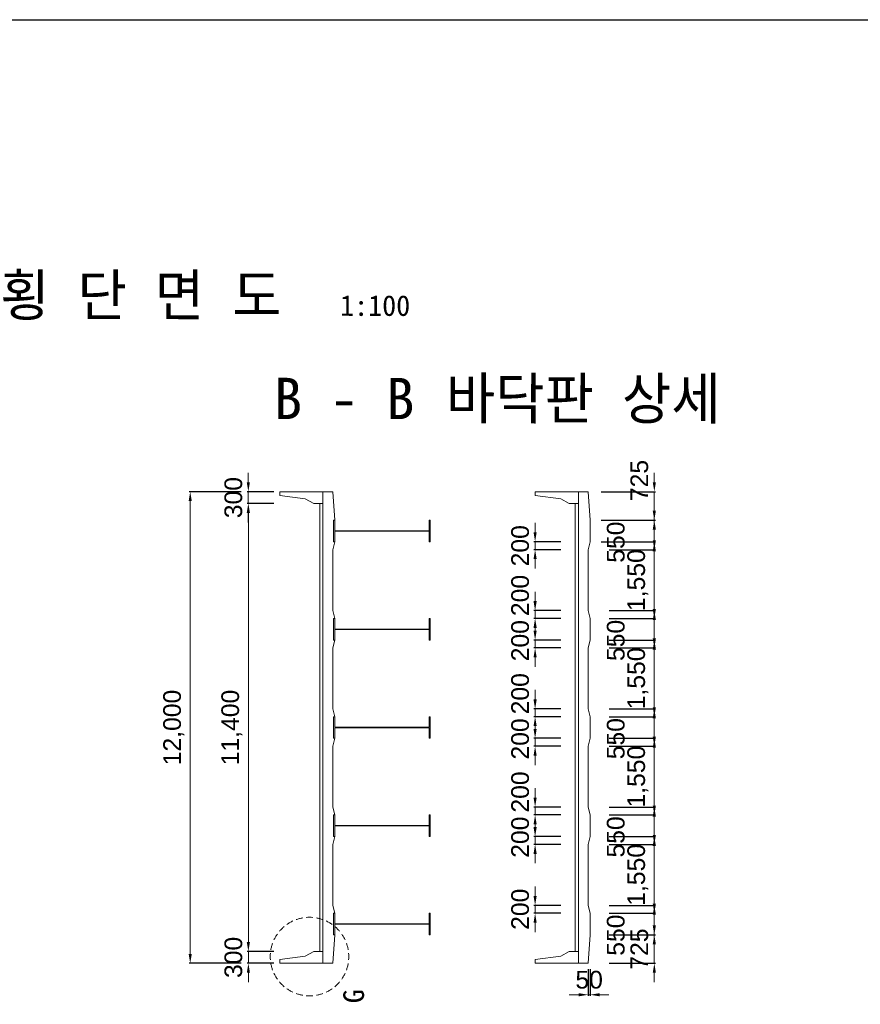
# Model space of a CAD drawing. Header units: metres. Extents: x 674733 to 752233, y -201459 to -147459.
# Tile 5 of 9: x 689915 to 711313, y -172513 to -147459. Entities that reach past the tile are written whole.
import ezdxf
from ezdxf.enums import TextEntityAlignment as Align

# ---------------------------------------------------------------- set-up
doc = ezdxf.new("R2010")
doc.units = ezdxf.units.M
doc.header["$MEASUREMENT"] = 0
doc.layers.get('Defpoints').update_dxf_attribs({"lineweight": 0})
for name, color, linetype, lineweight in [('A-DIM01', 1, 'Continuous', 0), ('Adojoint Line', 1, 'Continuous', 0), ('Concrete', 4, 'Continuous', 0), ('Dimension Line', 2, 'Continuous', 0), ('Steel Girder', 6, 'Continuous', 0), ('Text', 3, 'Continuous', 0)]:
    doc.layers.add(name, color=color, linetype=linetype, lineweight=lineweight)
doc.styles.get("Standard").update_dxf_attribs({"font": 'txt', "height": 5})
doc.styles.add('style2', font='arial.ttf')
doc.styles.add('돋움', font='txt')
doc.dimstyles.new('DIM01', dxfattribs={"dimtxt": 3.5, "dimasz": 0.8, "dimexe": 2, "dimexo": 10, "dimgap": 1.25, "dimtad": 1, "dimdec": 0, "dimzin": 0, "dimtxsty": '돋움', "dimcen": 0.09, "dimclrd": 1, "dimclre": 1, "dimclrt": 256, "dimadec": 0, "dimazin": 0, "dimtfac": 0.072, "dimtdec": 0, "dimtix": 1, "dimtmove": 2, "dimatfit": 3, "dimfxl": 1, "dimtolj": 1, "dimtzin": 0, "dimlwd": -1, "dimarcsym": 0})

# ---------------------------------------------------------------- blocks, each defined once
blk = doc.blocks.new('*U125')
at = {"layer": 'Dimension Line'}
for start, end in [(130, 135), (120, 125), (115, 120), (105, 110), (100, 105), (90, 95), (85, 90), (75, 80), (70, 75), (60, 65), (55, 60), (45, 50), (145, 150), (135, 140), (40, 45), (30, 35), (165, 170), (160, 165), (150, 155), (25, 30), (15, 20), (10, 15), (175, 180), (0, 5), (0, 5), (180, 185), (190, 195), (345, 350), (355, 0), (195, 200), (205, 210), (210, 215), (325, 330), (330, 335), (340, 345), (220, 225), (225, 230), (310, 315), (315, 320), (235, 240), (240, 245), (250, 255), (255, 260), (265, 270), (270, 275), (280, 285), (285, 290), (295, 300), (300, 305)]:
    blk.add_arc((-0.000011, -0.000025, 0.000035), 500, start, end, dxfattribs=at)
blk = doc.blocks.new('*D244')
at = {"layer": 'A-DIM01', "color": 1}
for p, q in [((695735.451789, -159229.944444), (695735.451789, -158989.944444)), ((695735.451789, -159769.944444), (695735.451789, -159469.944444)), ((695735.451789, -160009.944444), (695735.451789, -160249.944444))]:
    blk.add_line(p, q, dxfattribs=at)
at = {"layer": 'A-DIM01', "color": 1, "lineweight": -2}
for p, q in [((696386.079926, -159469.944444), (695705.451789, -159469.944444)), ((696386.579926, -159769.944444), (695705.451789, -159769.944444))]:
    blk.add_line(p, q, dxfattribs=at)
at = {"layer": 'A-DIM01', "color": 1}
for points in [[(695695.451789, -159229.944444), (695775.451789, -159229.944444), (695735.451789, -159469.944444)], [(695695.451789, -160009.944444), (695775.451789, -160009.944444), (695735.451789, -159769.944444)]]:
    blk.add_solid(points, dxfattribs=at)
at = {"layer": 'Defpoints', "color": 0}
for p in [(695735.451789, -159469.944444), (696536.079926, -159469.944444), (696536.579926, -159769.944444)]:
    blk.add_point(p, dxfattribs=at)
at = {"layer": 'A-DIM01', "color": 7, "insert": (695355.540466, -159619.944444), "char_height": 450, "attachment_point": 5, "rotation": 90, "style": 'style2'}
blk.add_mtext('\\A1;300', dxfattribs=at)
blk = doc.blocks.new('*D246')
at = {"layer": 'A-DIM01', "color": 1, "lineweight": -2}
for p, q in [((696386.579926, -159769.944444), (695705.951789, -159769.944444)), ((696387.079926, -171169.944444), (695705.951789, -171169.944444))]:
    blk.add_line(p, q, dxfattribs=at)
at = {"layer": 'A-DIM01', "color": 1}
blk.add_line((695735.951789, -170929.944444), (695735.951789, -160009.944444), dxfattribs=at)
for points in [[(695695.951789, -160009.944444), (695775.951789, -160009.944444), (695735.951789, -159769.944444)], [(695695.951789, -170929.944444), (695775.951789, -170929.944444), (695735.951789, -171169.944444)]]:
    blk.add_solid(points, dxfattribs=at)
at = {"layer": 'Defpoints', "color": 0}
for p in [(695735.951789, -159769.944444), (696536.579926, -159769.944444), (696537.079926, -171169.944444)]:
    blk.add_point(p, dxfattribs=at)
at = {"layer": 'A-DIM01', "color": 7, "insert": (695315.522048, -165469.944444), "char_height": 450, "attachment_point": 5, "rotation": 90, "style": 'style2'}
blk.add_mtext('\\A1;11,400', dxfattribs=at)
blk = doc.blocks.new('*D248')
at = {"layer": 'A-DIM01', "color": 1}
for p, q in [((695736.451789, -170929.944444), (695736.451789, -170689.944444)), ((695736.451789, -171469.944444), (695736.451789, -171169.944444)), ((695736.451789, -171709.944444), (695736.451789, -171949.944444))]:
    blk.add_line(p, q, dxfattribs=at)
at = {"layer": 'A-DIM01', "color": 1, "lineweight": -2}
for p, q in [((696387.079926, -171169.944444), (695706.451789, -171169.944444)), ((696387.579926, -171469.944444), (695706.451789, -171469.944444))]:
    blk.add_line(p, q, dxfattribs=at)
at = {"layer": 'A-DIM01', "color": 1}
for points in [[(695696.451789, -170929.944444), (695776.451789, -170929.944444), (695736.451789, -171169.944444)], [(695696.451789, -171709.944444), (695776.451789, -171709.944444), (695736.451789, -171469.944444)]]:
    blk.add_solid(points, dxfattribs=at)
at = {"layer": 'Defpoints', "color": 0}
for p in [(695736.451789, -171169.944444), (696537.079926, -171169.944444), (696537.579926, -171469.944444)]:
    blk.add_point(p, dxfattribs=at)
at = {"layer": 'A-DIM01', "color": 7, "insert": (695356.540466, -171319.944444), "char_height": 450, "attachment_point": 5, "rotation": 90, "style": 'style2'}
blk.add_mtext('\\A1;300', dxfattribs=at)
blk = doc.blocks.new('*D250')
at = {"layer": 'A-DIM01', "color": 1, "lineweight": -2}
for p, q in [((695555.451789, -159469.944444), (694226.299682, -159469.944444)), ((695557.055956, -171469.694444), (694226.299682, -171469.694444))]:
    blk.add_line(p, q, dxfattribs=at)
at = {"layer": 'A-DIM01', "color": 1}
blk.add_line((694256.299682, -159709.944444), (694256.299682, -171229.694444), dxfattribs=at)
for points in [[(694216.299682, -159709.944444), (694296.299682, -159709.944444), (694256.299682, -159469.944444)], [(694216.299682, -171229.694444), (694296.299682, -171229.694444), (694256.299682, -171469.694444)]]:
    blk.add_solid(points, dxfattribs=at)
at = {"layer": 'Defpoints', "color": 0}
for p in [(695705.451789, -159469.944444), (694256.299682, -171469.694444), (695707.055956, -171469.694444)]:
    blk.add_point(p, dxfattribs=at)
at = {"layer": 'A-DIM01', "color": 7, "insert": (693835.869942, -165469.819444), "char_height": 450, "attachment_point": 5, "rotation": 90, "style": 'style2'}
blk.add_mtext('\\A1;12,000', dxfattribs=at)
blk = doc.blocks.new('*D290')
at = {"layer": 'A-DIM01', "color": 1}
for p, q in [((706069.907751, -159229.944444), (706069.907751, -158989.944444)), ((706069.907751, -159469.944444), (706069.907751, -160194.944444)), ((706069.907751, -160434.944444), (706069.907751, -160674.944444))]:
    blk.add_line(p, q, dxfattribs=at)
at = {"layer": 'A-DIM01', "color": 1, "lineweight": -2}
for p, q in [((704718.779614, -159469.944444), (706099.907751, -159469.944444)), ((704719.279614, -160194.944444), (706099.907751, -160194.944444))]:
    blk.add_line(p, q, dxfattribs=at)
at = {"layer": 'A-DIM01', "color": 1}
for points in [[(706029.907751, -159229.944444), (706109.907751, -159229.944444), (706069.907751, -159469.944444)], [(706029.907751, -160434.944444), (706109.907751, -160434.944444), (706069.907751, -160194.944444)]]:
    blk.add_solid(points, dxfattribs=at)
at = {"layer": 'Defpoints', "color": 0}
for p in [(704568.779614, -159469.944444), (704569.279614, -160194.944444), (706069.907751, -160194.944444)]:
    blk.add_point(p, dxfattribs=at)
at = {"layer": 'A-DIM01', "color": 7, "insert": (705690.149906, -159184.837414), "char_height": 450, "attachment_point": 5, "rotation": 90, "style": 'style2'}
blk.add_mtext('\\A1;725', dxfattribs=at)
blk = doc.blocks.new('*D292')
at = {"layer": 'A-DIM01', "color": 1}
for p, q in [((706069.907751, -159954.944444), (706069.907751, -159714.944444)), ((706069.907751, -160194.944444), (706069.907751, -160744.944444)), ((706069.907751, -160984.944444), (706069.907751, -161224.944444))]:
    blk.add_line(p, q, dxfattribs=at)
at = {"layer": 'A-DIM01', "color": 1, "lineweight": -2}
for p, q in [((704718.779614, -160194.944444), (706099.907751, -160194.944444)), ((704719.279614, -160744.944444), (706099.907751, -160744.944444))]:
    blk.add_line(p, q, dxfattribs=at)
at = {"layer": 'A-DIM01', "color": 1}
for points in [[(706029.907751, -159954.944444), (706109.907751, -159954.944444), (706069.907751, -160194.944444)], [(706029.907751, -160984.944444), (706109.907751, -160984.944444), (706069.907751, -160744.944444)]]:
    blk.add_solid(points, dxfattribs=at)
at = {"layer": 'Defpoints', "color": 0}
for p in [(704568.779614, -160194.944444), (704569.279614, -160744.944444), (706069.907751, -160744.944444)]:
    blk.add_point(p, dxfattribs=at)
at = {"layer": 'A-DIM01', "color": 7, "insert": (705090.149906, -160754.10984), "char_height": 450, "attachment_point": 5, "rotation": 90, "style": 'style2'}
blk.add_mtext('\\A1;550', dxfattribs=at)
blk = doc.blocks.new('*D294')
at = {"layer": 'A-DIM01', "color": 1}
for p, q in [((703035.451789, -160504.944444), (703035.451789, -160264.944444)), ((703035.451789, -160944.944444), (703035.451789, -160744.944444)), ((703035.451789, -161184.944444), (703035.451789, -161424.944444))]:
    blk.add_line(p, q, dxfattribs=at)
at = {"layer": 'A-DIM01', "color": 1, "lineweight": -2}
for p, q in [((703686.079926, -160744.944444), (703005.451789, -160744.944444)), ((703686.079926, -160944.944444), (703005.451789, -160944.944444))]:
    blk.add_line(p, q, dxfattribs=at)
at = {"layer": 'A-DIM01', "color": 1}
for points in [[(702995.451789, -160504.944444), (703075.451789, -160504.944444), (703035.451789, -160744.944444)], [(702995.451789, -161184.944444), (703075.451789, -161184.944444), (703035.451789, -160944.944444)]]:
    blk.add_solid(points, dxfattribs=at)
at = {"layer": 'Defpoints', "color": 0}
for p in [(703035.451789, -160744.944444), (703836.079926, -160744.944444), (703836.079926, -160944.944444)]:
    blk.add_point(p, dxfattribs=at)
at = {"layer": 'A-DIM01', "color": 7, "insert": (702655.693945, -160844.944444), "char_height": 450, "attachment_point": 5, "rotation": 90, "style": 'style2'}
blk.add_mtext('\\A1;200', dxfattribs=at)
blk = doc.blocks.new('*D296')
at = {"layer": 'A-DIM01', "color": 1}
for p, q in [((703035.451789, -162254.944444), (703035.451789, -162014.944444)), ((703035.451789, -162694.944444), (703035.451789, -162494.944444)), ((703035.451789, -162934.944444), (703035.451789, -163174.944444))]:
    blk.add_line(p, q, dxfattribs=at)
at = {"layer": 'A-DIM01', "color": 1, "lineweight": -2}
for p, q in [((703686.079926, -162494.944444), (703005.451789, -162494.944444)), ((703686.079926, -162694.944444), (703005.451789, -162694.944444))]:
    blk.add_line(p, q, dxfattribs=at)
at = {"layer": 'A-DIM01', "color": 1}
for points in [[(702995.451789, -162254.944444), (703075.451789, -162254.944444), (703035.451789, -162494.944444)], [(702995.451789, -162934.944444), (703075.451789, -162934.944444), (703035.451789, -162694.944444)]]:
    blk.add_solid(points, dxfattribs=at)
at = {"layer": 'Defpoints', "color": 0}
for p in [(703035.451789, -162494.944444), (703836.079926, -162494.944444), (703836.079926, -162694.944444)]:
    blk.add_point(p, dxfattribs=at)
at = {"layer": 'A-DIM01', "color": 7, "insert": (702655.693945, -162110.779048), "char_height": 450, "attachment_point": 5, "rotation": 90, "style": 'style2'}
blk.add_mtext('\\A1;200', dxfattribs=at)
blk = doc.blocks.new('*D298')
at = {"layer": 'A-DIM01', "color": 1}
for p, q in [((703035.451789, -163004.944444), (703035.451789, -162764.944444)), ((703035.451789, -163444.944444), (703035.451789, -163244.944444)), ((703035.451789, -163684.944444), (703035.451789, -163924.944444))]:
    blk.add_line(p, q, dxfattribs=at)
at = {"layer": 'A-DIM01', "color": 1, "lineweight": -2}
for p, q in [((703686.079926, -163244.944444), (703005.451789, -163244.944444)), ((703686.079926, -163444.944444), (703005.451789, -163444.944444))]:
    blk.add_line(p, q, dxfattribs=at)
at = {"layer": 'A-DIM01', "color": 1}
for points in [[(702995.451789, -163004.944444), (703075.451789, -163004.944444), (703035.451789, -163244.944444)], [(702995.451789, -163684.944444), (703075.451789, -163684.944444), (703035.451789, -163444.944444)]]:
    blk.add_solid(points, dxfattribs=at)
at = {"layer": 'Defpoints', "color": 0}
for p in [(703035.451789, -163244.944444), (703836.079926, -163244.944444), (703836.079926, -163444.944444)]:
    blk.add_point(p, dxfattribs=at)
at = {"layer": 'A-DIM01', "color": 7, "insert": (702655.693945, -163260.779048), "char_height": 450, "attachment_point": 5, "rotation": 90, "style": 'style2'}
blk.add_mtext('\\A1;200', dxfattribs=at)
blk = doc.blocks.new('*D300')
at = {"layer": 'A-DIM01', "color": 1}
for p, q in [((703035.451789, -164754.944444), (703035.451789, -164514.944444)), ((703035.451789, -165194.944444), (703035.451789, -164994.944444)), ((703035.451789, -165434.944444), (703035.451789, -165674.944444))]:
    blk.add_line(p, q, dxfattribs=at)
at = {"layer": 'A-DIM01', "color": 1, "lineweight": -2}
for p, q in [((703686.079926, -164994.944444), (703005.451789, -164994.944444)), ((703686.079926, -165194.944444), (703005.451789, -165194.944444))]:
    blk.add_line(p, q, dxfattribs=at)
at = {"layer": 'A-DIM01', "color": 1}
for points in [[(702995.451789, -164754.944444), (703075.451789, -164754.944444), (703035.451789, -164994.944444)], [(702995.451789, -165434.944444), (703075.451789, -165434.944444), (703035.451789, -165194.944444)]]:
    blk.add_solid(points, dxfattribs=at)
at = {"layer": 'Defpoints', "color": 0}
for p in [(703035.451789, -164994.944444), (703836.079926, -164994.944444), (703836.079926, -165194.944444)]:
    blk.add_point(p, dxfattribs=at)
at = {"layer": 'A-DIM01', "color": 7, "insert": (702655.693945, -164610.779048), "char_height": 450, "attachment_point": 5, "rotation": 90, "style": 'style2'}
blk.add_mtext('\\A1;200', dxfattribs=at)
blk = doc.blocks.new('*D302')
at = {"layer": 'A-DIM01', "color": 1}
for p, q in [((703035.451789, -165504.944444), (703035.451789, -165264.944444)), ((703035.451789, -165944.944444), (703035.451789, -165744.944444)), ((703035.451789, -166184.944444), (703035.451789, -166424.944444))]:
    blk.add_line(p, q, dxfattribs=at)
at = {"layer": 'A-DIM01', "color": 1, "lineweight": -2}
for p, q in [((703686.079926, -165744.944444), (703005.451789, -165744.944444)), ((703686.079926, -165944.944444), (703005.451789, -165944.944444))]:
    blk.add_line(p, q, dxfattribs=at)
at = {"layer": 'A-DIM01', "color": 1}
for points in [[(702995.451789, -165504.944444), (703075.451789, -165504.944444), (703035.451789, -165744.944444)], [(702995.451789, -166184.944444), (703075.451789, -166184.944444), (703035.451789, -165944.944444)]]:
    blk.add_solid(points, dxfattribs=at)
at = {"layer": 'Defpoints', "color": 0}
for p in [(703035.451789, -165744.944444), (703836.079926, -165744.944444), (703836.079926, -165944.944444)]:
    blk.add_point(p, dxfattribs=at)
at = {"layer": 'A-DIM01', "color": 7, "insert": (702655.693945, -165760.779048), "char_height": 450, "attachment_point": 5, "rotation": 90, "style": 'style2'}
blk.add_mtext('\\A1;200', dxfattribs=at)
blk = doc.blocks.new('*D304')
at = {"layer": 'A-DIM01', "color": 1}
for p, q in [((703035.451789, -167254.944444), (703035.451789, -167014.944444)), ((703035.451789, -167694.944444), (703035.451789, -167494.944444)), ((703035.451789, -167934.944444), (703035.451789, -168174.944444))]:
    blk.add_line(p, q, dxfattribs=at)
at = {"layer": 'A-DIM01', "color": 1, "lineweight": -2}
for p, q in [((703686.079926, -167494.944444), (703005.451789, -167494.944444)), ((703686.079926, -167694.944444), (703005.451789, -167694.944444))]:
    blk.add_line(p, q, dxfattribs=at)
at = {"layer": 'A-DIM01', "color": 1}
for points in [[(702995.451789, -167254.944444), (703075.451789, -167254.944444), (703035.451789, -167494.944444)], [(702995.451789, -167934.944444), (703075.451789, -167934.944444), (703035.451789, -167694.944444)]]:
    blk.add_solid(points, dxfattribs=at)
at = {"layer": 'Defpoints', "color": 0}
for p in [(703035.451789, -167494.944444), (703836.079926, -167494.944444), (703836.079926, -167694.944444)]:
    blk.add_point(p, dxfattribs=at)
at = {"layer": 'A-DIM01', "color": 7, "insert": (702655.693945, -167110.779048), "char_height": 450, "attachment_point": 5, "rotation": 90, "style": 'style2'}
blk.add_mtext('\\A1;200', dxfattribs=at)
blk = doc.blocks.new('*D306')
at = {"layer": 'A-DIM01', "color": 1}
for p, q in [((703035.451789, -168004.944444), (703035.451789, -167764.944444)), ((703035.451789, -168444.944444), (703035.451789, -168244.944444)), ((703035.451789, -168684.944444), (703035.451789, -168924.944444))]:
    blk.add_line(p, q, dxfattribs=at)
at = {"layer": 'A-DIM01', "color": 1, "lineweight": -2}
for p, q in [((703686.079926, -168244.944444), (703005.451789, -168244.944444)), ((703686.079926, -168444.944444), (703005.451789, -168444.944444))]:
    blk.add_line(p, q, dxfattribs=at)
at = {"layer": 'A-DIM01', "color": 1}
for points in [[(702995.451789, -168004.944444), (703075.451789, -168004.944444), (703035.451789, -168244.944444)], [(702995.451789, -168684.944444), (703075.451789, -168684.944444), (703035.451789, -168444.944444)]]:
    blk.add_solid(points, dxfattribs=at)
at = {"layer": 'Defpoints', "color": 0}
for p in [(703035.451789, -168244.944444), (703836.079926, -168244.944444), (703836.079926, -168444.944444)]:
    blk.add_point(p, dxfattribs=at)
at = {"layer": 'A-DIM01', "color": 7, "insert": (702655.693945, -168260.779048), "char_height": 450, "attachment_point": 5, "rotation": 90, "style": 'style2'}
blk.add_mtext('\\A1;200', dxfattribs=at)
blk = doc.blocks.new('*D308')
at = {"layer": 'A-DIM01', "color": 1}
for p, q in [((703035.451789, -169754.944444), (703035.451789, -169514.944444)), ((703035.451789, -170194.944444), (703035.451789, -169994.944444)), ((703035.451789, -170434.944444), (703035.451789, -170674.944444))]:
    blk.add_line(p, q, dxfattribs=at)
at = {"layer": 'A-DIM01', "color": 1, "lineweight": -2}
for p, q in [((703686.079926, -169994.944444), (703005.451789, -169994.944444)), ((703686.079926, -170194.944444), (703005.451789, -170194.944444))]:
    blk.add_line(p, q, dxfattribs=at)
at = {"layer": 'A-DIM01', "color": 1}
for points in [[(702995.451789, -169754.944444), (703075.451789, -169754.944444), (703035.451789, -169994.944444)], [(702995.451789, -170434.944444), (703075.451789, -170434.944444), (703035.451789, -170194.944444)]]:
    blk.add_solid(points, dxfattribs=at)
at = {"layer": 'Defpoints', "color": 0}
for p in [(703035.451789, -169994.944444), (703836.079926, -169994.944444), (703836.079926, -170194.944444)]:
    blk.add_point(p, dxfattribs=at)
at = {"layer": 'A-DIM01', "color": 7, "insert": (702655.693945, -170094.944444), "char_height": 450, "attachment_point": 5, "rotation": 90, "style": 'style2'}
blk.add_mtext('\\A1;200', dxfattribs=at)
blk = doc.blocks.new('*D310')
at = {"layer": 'A-DIM01', "color": 1, "lineweight": -2}
for p, q in [((704386.079926, -171619.944444), (704386.079926, -172300.572581)), ((704436.079926, -171619.944444), (704436.079926, -172300.572581))]:
    blk.add_line(p, q, dxfattribs=at)
at = {"layer": 'A-DIM01', "color": 1}
for p, q in [((704146.079926, -172270.572581), (703906.079926, -172270.572581)), ((704436.079926, -172270.572581), (704386.079926, -172270.572581)), ((704676.079926, -172270.572581), (704916.079926, -172270.572581))]:
    blk.add_line(p, q, dxfattribs=at)
for points in [[(704146.079926, -172230.572581), (704146.079926, -172310.572581), (704386.079926, -172270.572581)], [(704676.079926, -172230.572581), (704676.079926, -172310.572581), (704436.079926, -172270.572581)]]:
    blk.add_solid(points, dxfattribs=at)
at = {"layer": 'Defpoints', "color": 0}
for p in [(704386.079926, -171469.944444), (704436.079926, -171469.944444), (704386.079926, -172270.572581)]:
    blk.add_point(p, dxfattribs=at)
at = {"layer": 'A-DIM01', "color": 7, "insert": (704411.079926, -171890.814736), "char_height": 450, "attachment_point": 5, "style": 'style2'}
blk.add_mtext('\\A1;50', dxfattribs=at)
blk = doc.blocks.new('*D312')
at = {"layer": 'A-DIM01', "color": 1}
for p, q in [((706069.907751, -169954.944444), (706069.907751, -169714.944444)), ((706069.907751, -170194.944444), (706069.907751, -170744.944444)), ((706069.907751, -170984.944444), (706069.907751, -171224.944444))]:
    blk.add_line(p, q, dxfattribs=at)
at = {"layer": 'A-DIM01', "color": 1, "lineweight": -2}
for p, q in [((704919.279614, -170194.944444), (706099.907751, -170194.944444)), ((704919.279614, -170744.944444), (706099.907751, -170744.944444))]:
    blk.add_line(p, q, dxfattribs=at)
at = {"layer": 'A-DIM01', "color": 1}
for points in [[(706029.907751, -169954.944444), (706109.907751, -169954.944444), (706069.907751, -170194.944444)], [(706029.907751, -170984.944444), (706109.907751, -170984.944444), (706069.907751, -170744.944444)]]:
    blk.add_solid(points, dxfattribs=at)
at = {"layer": 'Defpoints', "color": 0}
for p in [(704769.279614, -170194.944444), (704769.279614, -170744.944444), (706069.907751, -170744.944444)]:
    blk.add_point(p, dxfattribs=at)
at = {"layer": 'A-DIM01', "color": 7, "insert": (705090.149906, -170754.10984), "char_height": 450, "attachment_point": 5, "rotation": 90, "style": 'style2'}
blk.add_mtext('\\A1;550', dxfattribs=at)
blk = doc.blocks.new('*D314')
at = {"layer": 'A-DIM01', "color": 1}
for p, q in [((706069.907751, -170504.944444), (706069.907751, -170264.944444)), ((706069.907751, -170744.944444), (706069.907751, -171469.944444)), ((706069.907751, -171709.944444), (706069.907751, -171949.944444))]:
    blk.add_line(p, q, dxfattribs=at)
at = {"layer": 'A-DIM01', "color": 1, "lineweight": -2}
for p, q in [((704919.279614, -170744.944444), (706099.907751, -170744.944444)), ((704919.279614, -171469.944444), (706099.907751, -171469.944444))]:
    blk.add_line(p, q, dxfattribs=at)
at = {"layer": 'A-DIM01', "color": 1}
for points in [[(706029.907751, -170504.944444), (706109.907751, -170504.944444), (706069.907751, -170744.944444)], [(706029.907751, -171709.944444), (706109.907751, -171709.944444), (706069.907751, -171469.944444)]]:
    blk.add_solid(points, dxfattribs=at)
at = {"layer": 'Defpoints', "color": 0}
for p in [(704769.279614, -170744.944444), (704769.279614, -171469.944444), (706069.907751, -171469.944444)]:
    blk.add_point(p, dxfattribs=at)
at = {"layer": 'A-DIM01', "color": 7, "insert": (705690.149906, -171107.444444), "char_height": 450, "attachment_point": 5, "rotation": 90, "style": 'style2'}
blk.add_mtext('\\A1;725', dxfattribs=at)
blk = doc.blocks.new('*D316')
at = {"layer": 'A-DIM01', "color": 1}
for p, q in [((706069.907751, -168204.944444), (706069.907751, -167964.944444)), ((706069.907751, -168444.944444), (706069.907751, -169994.944444)), ((706069.907751, -170234.944444), (706069.907751, -170474.944444))]:
    blk.add_line(p, q, dxfattribs=at)
at = {"layer": 'A-DIM01', "color": 1, "lineweight": -2}
for p, q in [((704919.279614, -168444.944444), (706099.907751, -168444.944444)), ((704919.279614, -169994.944444), (706099.907751, -169994.944444))]:
    blk.add_line(p, q, dxfattribs=at)
at = {"layer": 'A-DIM01', "color": 1}
for points in [[(706029.907751, -168204.944444), (706109.907751, -168204.944444), (706069.907751, -168444.944444)], [(706029.907751, -170234.944444), (706109.907751, -170234.944444), (706069.907751, -169994.944444)]]:
    blk.add_solid(points, dxfattribs=at)
at = {"layer": 'Defpoints', "color": 0}
for p in [(704769.279614, -168444.944444), (704769.279614, -169994.944444), (706069.907751, -169994.944444)]:
    blk.add_point(p, dxfattribs=at)
at = {"layer": 'A-DIM01', "color": 7, "insert": (705649.47801, -169219.944444), "char_height": 450, "attachment_point": 5, "rotation": 90, "style": 'style2'}
blk.add_mtext('\\A1;1,550', dxfattribs=at)
blk = doc.blocks.new('*D318')
at = {"layer": 'A-DIM01', "color": 1}
for p, q in [((706069.907751, -167454.944444), (706069.907751, -167214.944444)), ((706069.907751, -167694.944444), (706069.907751, -168244.944444)), ((706069.907751, -168484.944444), (706069.907751, -168724.944444))]:
    blk.add_line(p, q, dxfattribs=at)
at = {"layer": 'A-DIM01', "color": 1, "lineweight": -2}
for p, q in [((704919.279614, -167694.944444), (706099.907751, -167694.944444)), ((704919.279614, -168244.944444), (706099.907751, -168244.944444))]:
    blk.add_line(p, q, dxfattribs=at)
at = {"layer": 'A-DIM01', "color": 1}
for points in [[(706029.907751, -167454.944444), (706109.907751, -167454.944444), (706069.907751, -167694.944444)], [(706029.907751, -168484.944444), (706109.907751, -168484.944444), (706069.907751, -168244.944444)]]:
    blk.add_solid(points, dxfattribs=at)
at = {"layer": 'Defpoints', "color": 0}
for p in [(704769.279614, -167694.944444), (704769.279614, -168244.944444), (706069.907751, -168244.944444)]:
    blk.add_point(p, dxfattribs=at)
at = {"layer": 'A-DIM01', "color": 7, "insert": (705090.149906, -168254.10984), "char_height": 450, "attachment_point": 5, "rotation": 90, "style": 'style2'}
blk.add_mtext('\\A1;550', dxfattribs=at)
blk = doc.blocks.new('*D320')
at = {"layer": 'A-DIM01', "color": 1}
for p, q in [((706069.907751, -165704.944444), (706069.907751, -165464.944444)), ((706069.907751, -165944.944444), (706069.907751, -167494.944444)), ((706069.907751, -167734.944444), (706069.907751, -167974.944444))]:
    blk.add_line(p, q, dxfattribs=at)
at = {"layer": 'A-DIM01', "color": 1, "lineweight": -2}
for p, q in [((704919.279614, -165944.944444), (706099.907751, -165944.944444)), ((704919.279614, -167494.944444), (706099.907751, -167494.944444))]:
    blk.add_line(p, q, dxfattribs=at)
at = {"layer": 'A-DIM01', "color": 1}
for points in [[(706029.907751, -165704.944444), (706109.907751, -165704.944444), (706069.907751, -165944.944444)], [(706029.907751, -167734.944444), (706109.907751, -167734.944444), (706069.907751, -167494.944444)]]:
    blk.add_solid(points, dxfattribs=at)
at = {"layer": 'Defpoints', "color": 0}
for p in [(704769.279614, -165944.944444), (704769.279614, -167494.944444), (706069.907751, -167494.944444)]:
    blk.add_point(p, dxfattribs=at)
at = {"layer": 'A-DIM01', "color": 7, "insert": (705649.47801, -166719.944444), "char_height": 450, "attachment_point": 5, "rotation": 90, "style": 'style2'}
blk.add_mtext('\\A1;1,550', dxfattribs=at)
blk = doc.blocks.new('*D322')
at = {"layer": 'A-DIM01', "color": 1}
for p, q in [((706069.907751, -164954.944444), (706069.907751, -164714.944444)), ((706069.907751, -165194.944444), (706069.907751, -165744.944444)), ((706069.907751, -165984.944444), (706069.907751, -166224.944444))]:
    blk.add_line(p, q, dxfattribs=at)
at = {"layer": 'A-DIM01', "color": 1, "lineweight": -2}
for p, q in [((704919.279614, -165194.944444), (706099.907751, -165194.944444)), ((704919.279614, -165744.944444), (706099.907751, -165744.944444))]:
    blk.add_line(p, q, dxfattribs=at)
at = {"layer": 'A-DIM01', "color": 1}
for points in [[(706029.907751, -164954.944444), (706109.907751, -164954.944444), (706069.907751, -165194.944444)], [(706029.907751, -165984.944444), (706109.907751, -165984.944444), (706069.907751, -165744.944444)]]:
    blk.add_solid(points, dxfattribs=at)
at = {"layer": 'Defpoints', "color": 0}
for p in [(704769.279614, -165194.944444), (704769.279614, -165744.944444), (706069.907751, -165744.944444)]:
    blk.add_point(p, dxfattribs=at)
at = {"layer": 'A-DIM01', "color": 7, "insert": (705090.149906, -165754.10984), "char_height": 450, "attachment_point": 5, "rotation": 90, "style": 'style2'}
blk.add_mtext('\\A1;550', dxfattribs=at)
blk = doc.blocks.new('*D324')
at = {"layer": 'A-DIM01', "color": 1}
for p, q in [((706069.907751, -163204.944444), (706069.907751, -162964.944444)), ((706069.907751, -163444.944444), (706069.907751, -164994.944444)), ((706069.907751, -165234.944444), (706069.907751, -165474.944444))]:
    blk.add_line(p, q, dxfattribs=at)
at = {"layer": 'A-DIM01', "color": 1, "lineweight": -2}
for p, q in [((704919.279614, -163444.944444), (706099.907751, -163444.944444)), ((704919.279614, -164994.944444), (706099.907751, -164994.944444))]:
    blk.add_line(p, q, dxfattribs=at)
at = {"layer": 'A-DIM01', "color": 1}
for points in [[(706029.907751, -163204.944444), (706109.907751, -163204.944444), (706069.907751, -163444.944444)], [(706029.907751, -165234.944444), (706109.907751, -165234.944444), (706069.907751, -164994.944444)]]:
    blk.add_solid(points, dxfattribs=at)
at = {"layer": 'Defpoints', "color": 0}
for p in [(704769.279614, -163444.944444), (704769.279614, -164994.944444), (706069.907751, -164994.944444)]:
    blk.add_point(p, dxfattribs=at)
at = {"layer": 'A-DIM01', "color": 7, "insert": (705649.47801, -164219.944444), "char_height": 450, "attachment_point": 5, "rotation": 90, "style": 'style2'}
blk.add_mtext('\\A1;1,550', dxfattribs=at)
blk = doc.blocks.new('*D326')
at = {"layer": 'A-DIM01', "color": 1}
for p, q in [((706069.907751, -162454.944444), (706069.907751, -162214.944444)), ((706069.907751, -162694.944444), (706069.907751, -163244.944444)), ((706069.907751, -163484.944444), (706069.907751, -163724.944444))]:
    blk.add_line(p, q, dxfattribs=at)
at = {"layer": 'A-DIM01', "color": 1, "lineweight": -2}
for p, q in [((704919.279614, -162694.944444), (706099.907751, -162694.944444)), ((704919.279614, -163244.944444), (706099.907751, -163244.944444))]:
    blk.add_line(p, q, dxfattribs=at)
at = {"layer": 'A-DIM01', "color": 1}
for points in [[(706029.907751, -162454.944444), (706109.907751, -162454.944444), (706069.907751, -162694.944444)], [(706029.907751, -163484.944444), (706109.907751, -163484.944444), (706069.907751, -163244.944444)]]:
    blk.add_solid(points, dxfattribs=at)
at = {"layer": 'Defpoints', "color": 0}
for p in [(704769.279614, -162694.944444), (704769.279614, -163244.944444), (706069.907751, -163244.944444)]:
    blk.add_point(p, dxfattribs=at)
at = {"layer": 'A-DIM01', "color": 7, "insert": (705090.149906, -163254.10984), "char_height": 450, "attachment_point": 5, "rotation": 90, "style": 'style2'}
blk.add_mtext('\\A1;550', dxfattribs=at)
blk = doc.blocks.new('*D328')
at = {"layer": 'A-DIM01', "color": 1}
for p, q in [((706069.907751, -160704.944444), (706069.907751, -160464.944444)), ((706069.907751, -160944.944444), (706069.907751, -162494.944444)), ((706069.907751, -162734.944444), (706069.907751, -162974.944444))]:
    blk.add_line(p, q, dxfattribs=at)
at = {"layer": 'A-DIM01', "color": 1, "lineweight": -2}
for p, q in [((704919.279614, -160944.944444), (706099.907751, -160944.944444)), ((704919.279614, -162494.944444), (706099.907751, -162494.944444))]:
    blk.add_line(p, q, dxfattribs=at)
at = {"layer": 'A-DIM01', "color": 1}
for points in [[(706029.907751, -160704.944444), (706109.907751, -160704.944444), (706069.907751, -160944.944444)], [(706029.907751, -162734.944444), (706109.907751, -162734.944444), (706069.907751, -162494.944444)]]:
    blk.add_solid(points, dxfattribs=at)
at = {"layer": 'Defpoints', "color": 0}
for p in [(704769.279614, -160944.944444), (704769.279614, -162494.944444), (706069.907751, -162494.944444)]:
    blk.add_point(p, dxfattribs=at)
at = {"layer": 'A-DIM01', "color": 7, "insert": (705649.47801, -161719.944444), "char_height": 450, "attachment_point": 5, "rotation": 90, "style": 'style2'}
blk.add_mtext('\\A1;1,550', dxfattribs=at)

msp = doc.modelspace()

# ---------------------------------------------------------------- linework, layer by layer
msp.add_line((674732.93221, -147458.579537), (752232.93221, -147458.579537))
at = {"layer": 'Concrete'}
for p, q in [((696536.079926, -159569.944444), (696536.079926, -159469.944444)), ((696536.079926, -159469.944444), (697636.079926, -159469.944444)), ((697186.079926, -159649.944444), (696536.079926, -159569.944444)), ((697636.079926, -171469.944444), (697636.079926, -159469.944444)), ((697636.079926, -159469.944444), (697886.079926, -159469.944444)), ((697886.079926, -159469.944444), (697936.079926, -160194.944444)), ((703036.079926, -159569.944444), (703036.079926, -159469.944444)), ((703036.079926, -159469.944444), (704136.079926, -159469.944444)), ((703686.079926, -159649.944444), (703036.079926, -159569.944444)), ((704136.079926, -171469.944444), (704136.079926, -159469.944444)), ((704136.079926, -159469.944444), (704386.079926, -159469.944444)), ((704386.079926, -159469.944444), (704436.079926, -160194.944444)), ((697406.079926, -159769.944444), (697186.079926, -159649.944444)), ((697636.079926, -159769.944444), (697406.079926, -159769.944444)), ((697556.079926, -171169.944444), (697556.079926, -159769.944444)), ((703906.079926, -159769.944444), (703686.079926, -159649.944444)), ((704136.079926, -159769.944444), (703906.079926, -159769.944444)), ((704056.079926, -171169.944444), (704056.079926, -159769.944444)), ((704436.079926, -160744.944444), (704436.079926, -160194.944444)), ((697886.079926, -160944.944444), (697936.079926, -160744.944444)), ((704386.079926, -160944.944444), (704436.079926, -160744.944444)), ((697886.079926, -162494.944444), (697886.079926, -160944.944444)), ((704386.079926, -162494.944444), (704386.079926, -160944.944444)), ((697936.079926, -162694.944444), (697886.079926, -162494.944444)), ((704436.079926, -162694.944444), (704386.079926, -162494.944444)), ((704436.079926, -163244.944444), (704436.079926, -162694.944444)), ((697886.079926, -163444.944444), (697936.079926, -163244.944444)), ((704386.079926, -163444.944444), (704436.079926, -163244.944444)), ((697886.079926, -164994.944444), (697886.079926, -163444.944444)), ((704386.079926, -164994.944444), (704386.079926, -163444.944444)), ((697936.079926, -165194.944444), (697886.079926, -164994.944444)), ((704436.079926, -165194.944444), (704386.079926, -164994.944444)), ((704436.079926, -165744.944444), (704436.079926, -165194.944444)), ((697886.079926, -165944.944444), (697936.079926, -165744.944444)), ((704386.079926, -165944.944444), (704436.079926, -165744.944444)), ((697886.079926, -167494.944444), (697886.079926, -165944.944444)), ((704386.079926, -167494.944444), (704386.079926, -165944.944444)), ((697936.079926, -167694.944444), (697886.079926, -167494.944444)), ((704436.079926, -167694.944444), (704386.079926, -167494.944444)), ((704436.079926, -168244.944444), (704436.079926, -167694.944444)), ((697886.079926, -168444.944444), (697936.079926, -168244.944444)), ((704386.079926, -168444.944444), (704436.079926, -168244.944444)), ((697886.079926, -169994.944444), (697886.079926, -168444.944444)), ((704386.079926, -169994.944444), (704386.079926, -168444.944444)), ((697936.079926, -170194.944444), (697886.079926, -169994.944444)), ((704436.079926, -170194.944444), (704386.079926, -169994.944444)), ((704436.079926, -170744.944444), (704436.079926, -170194.944444)), ((697936.079926, -170744.944444), (697886.079926, -171469.944444)), ((704436.079926, -170744.944444), (704386.079926, -171469.944444)), ((696536.079926, -171369.944444), (697186.079926, -171289.944444)), ((696536.079926, -171469.944444), (696536.079926, -171369.944444)), ((697186.079926, -171289.944444), (697406.079926, -171169.944444)), ((697406.079926, -171169.944444), (697636.079926, -171169.944444)), ((703036.079926, -171369.944444), (703686.079926, -171289.944444)), ((703036.079926, -171469.944444), (703036.079926, -171369.944444)), ((703686.079926, -171289.944444), (703906.079926, -171169.944444)), ((703906.079926, -171169.944444), (704136.079926, -171169.944444)), ((696536.079926, -171469.944444), (697636.079926, -171469.944444)), ((697886.079926, -171469.944444), (697636.079926, -171469.944444)), ((703036.079926, -171469.944444), (704136.079926, -171469.944444)), ((704386.079926, -171469.944444), (704136.079926, -171469.944444))]:
    msp.add_line(p, q, dxfattribs=at)
at = {"layer": 'Steel Girder'}
for p, q in [((697906.079926, -160744.944444), (697906.079926, -160194.944444)), ((697906.079926, -160194.944444), (697936.079926, -160194.944444)), ((697936.079926, -160194.944444), (697936.079926, -160463.944444)), ((700336.079926, -160463.944444), (700336.079926, -160194.944444)), ((700336.079926, -160194.944444), (700366.079926, -160194.944444)), ((700366.079926, -160194.944444), (700366.079926, -160744.944444)), ((697936.079926, -160463.944444), (700336.079926, -160463.944444)), ((700336.079926, -160475.944444), (697936.079926, -160475.944444)), ((697936.079926, -160475.944444), (697936.079926, -160744.944444)), ((700336.079926, -160744.944444), (700336.079926, -160475.944444)), ((697936.079926, -160744.944444), (697906.079926, -160744.944444)), ((700366.079926, -160744.944444), (700336.079926, -160744.944444)), ((697906.079926, -163244.944444), (697906.079926, -162694.944444)), ((697906.079926, -162694.944444), (697936.079926, -162694.944444)), ((697936.079926, -162694.944444), (697936.079926, -162963.944444)), ((700336.079926, -162963.944444), (700336.079926, -162694.944444)), ((700336.079926, -162694.944444), (700366.079926, -162694.944444)), ((700366.079926, -162694.944444), (700366.079926, -163244.944444)), ((697936.079926, -162963.944444), (700336.079926, -162963.944444)), ((700336.079926, -162975.944444), (697936.079926, -162975.944444)), ((697936.079926, -162975.944444), (697936.079926, -163244.944444)), ((700336.079926, -163244.944444), (700336.079926, -162975.944444)), ((697936.079926, -163244.944444), (697906.079926, -163244.944444)), ((700366.079926, -163244.944444), (700336.079926, -163244.944444)), ((697906.079926, -165744.944444), (697906.079926, -165194.944444)), ((697906.079926, -165194.944444), (697936.079926, -165194.944444)), ((697936.079926, -165194.944444), (697936.079926, -165463.944444)), ((700336.079926, -165463.944444), (700336.079926, -165194.944444)), ((700336.079926, -165194.944444), (700366.079926, -165194.944444)), ((700366.079926, -165194.944444), (700366.079926, -165744.944444)), ((697936.079926, -165463.944444), (700336.079926, -165463.944444)), ((700336.079926, -165475.944444), (697936.079926, -165475.944444)), ((697936.079926, -165475.944444), (697936.079926, -165744.944444)), ((700336.079926, -165744.944444), (700336.079926, -165475.944444)), ((697936.079926, -165744.944444), (697906.079926, -165744.944444)), ((700366.079926, -165744.944444), (700336.079926, -165744.944444)), ((697906.079926, -168244.944444), (697906.079926, -167694.944444)), ((697906.079926, -167694.944444), (697936.079926, -167694.944444)), ((697936.079926, -167694.944444), (697936.079926, -167963.944444)), ((700336.079926, -167963.944444), (700336.079926, -167694.944444)), ((700336.079926, -167694.944444), (700366.079926, -167694.944444)), ((700366.079926, -167694.944444), (700366.079926, -168244.944444)), ((697936.079926, -167963.944444), (700336.079926, -167963.944444)), ((700336.079926, -167975.944444), (697936.079926, -167975.944444)), ((697936.079926, -167975.944444), (697936.079926, -168244.944444)), ((700336.079926, -168244.944444), (700336.079926, -167975.944444)), ((697936.079926, -168244.944444), (697906.079926, -168244.944444)), ((700366.079926, -168244.944444), (700336.079926, -168244.944444)), ((697906.079926, -170744.944444), (697906.079926, -170194.944444)), ((697906.079926, -170194.944444), (697936.079926, -170194.944444)), ((697936.079926, -170194.944444), (697936.079926, -170463.944444)), ((700336.079926, -170463.944444), (700336.079926, -170194.944444)), ((700336.079926, -170194.944444), (700366.079926, -170194.944444)), ((700366.079926, -170194.944444), (700366.079926, -170744.944444)), ((697936.079926, -170463.944444), (700336.079926, -170463.944444)), ((700336.079926, -170475.944444), (697936.079926, -170475.944444)), ((697936.079926, -170475.944444), (697936.079926, -170744.944444)), ((700336.079926, -170744.944444), (700336.079926, -170475.944444)), ((697936.079926, -170744.944444), (697906.079926, -170744.944444)), ((700366.079926, -170744.944444), (700336.079926, -170744.944444))]:
    msp.add_line(p, q, dxfattribs=at)

# ---------------------------------------------------------------- block references
at = {"layer": 'Dimension Line', "xscale": 2, "yscale": 2, "zscale": 2, "rotation": 90}
msp.add_blockref('*U125', (697293.046946, -171298.458857), dxfattribs=at)

# ---------------------------------------------------------------- texts
at = {"layer": 'Adojoint Line'}
msp.add_text('G', height=525, rotation=89.939213, dxfattribs=at).set_placement((698678.929867, -172308.292306), align=Align.CENTER)
at = {"layer": 'Text'}
for s, height, p in [('횡 단 면 도', 1050, (692996.595718, -154995.014068)), ('1:100', 525, (698963.783237, -154994.979256)), ('B - B', 1050, (698174.496843, -157622.079685)), ('바닥판 상세', 1050, (704261.764081, -157622.172271))]:
    msp.add_text(s, height=height, rotation=359.939213, dxfattribs=at).set_placement(p, align=Align.CENTER)

# ---------------------------------------------------------------- dimensions: what is measured, and where the dimension line sits
at = {"layer": 'A-DIM01', "color": 1}
for base, p1, p2, angle, picture, middle in [((706069.907751, -160194.944444), (704568.779614, -159469.944444), (704569.279614, -160194.944444), 270, '*D290', (705690.149906, -159184.837414)), ((706069.907751, -160744.944444), (704568.779614, -160194.944444), (704569.279614, -160744.944444), 270, '*D292', (705090.149906, -160754.10984)), ((703035.451789, -162494.944444), (703836.079926, -162694.944444), (703836.079926, -162494.944444), 90, '*D296', (702655.693945, -162110.779048)), ((706069.907751, -163244.944444), (704769.279614, -162694.944444), (704769.279614, -163244.944444), 270, '*D326', (705090.149906, -163254.10984)), ((703035.451789, -163244.944444), (703836.079926, -163444.944444), (703836.079926, -163244.944444), 90, '*D298', (702655.693945, -163260.779048)), ((703035.451789, -164994.944444), (703836.079926, -165194.944444), (703836.079926, -164994.944444), 90, '*D300', (702655.693945, -164610.779048)), ((706069.907751, -165744.944444), (704769.279614, -165194.944444), (704769.279614, -165744.944444), 270, '*D322', (705090.149906, -165754.10984)), ((703035.451789, -165744.944444), (703836.079926, -165944.944444), (703836.079926, -165744.944444), 90, '*D302', (702655.693945, -165760.779048)), ((703035.451789, -167494.944444), (703836.079926, -167694.944444), (703836.079926, -167494.944444), 90, '*D304', (702655.693945, -167110.779048)), ((706069.907751, -168244.944444), (704769.279614, -167694.944444), (704769.279614, -168244.944444), 270, '*D318', (705090.149906, -168254.10984)), ((703035.451789, -168244.944444), (703836.079926, -168444.944444), (703836.079926, -168244.944444), 90, '*D306', (702655.693945, -168260.779048)), ((706069.907751, -170744.944444), (704769.279614, -170194.944444), (704769.279614, -170744.944444), 270, '*D312', (705090.149906, -170754.10984))]:
    dim = msp.add_linear_dim(base=base, p1=p1, p2=p2, angle=angle, dimstyle='DIM01', override={"dimscale": 30, "dimtxt": 15, "dimasz": 8, "dimexe": 1, "dimexo": 5, "dimgap": 5, "dimdsep": 46, "dimlunit": 6, "dimtxsty": 'style2', "dimclrt": 7}, dxfattribs=at)
    dim.commit()
    dim.dimension.update_dxf_attribs({"geometry": picture, "text_midpoint": middle, "dimtype": 160})
for base, p1, p2, angle, picture, middle in [((695735.451789, -159469.944444), (696536.579926, -159769.944444), (696536.079926, -159469.944444), 90, '*D244', (695355.540466, -159619.944444)), ((694256.299682, -171469.694444), (695705.451789, -159469.944444), (695707.055956, -171469.694444), 270, '*D250', (693835.869942, -165469.819444)), ((695735.951789, -159769.944444), (696537.079926, -171169.944444), (696536.579926, -159769.944444), 90, '*D246', (695315.522048, -165469.944444)), ((703035.451789, -160744.944444), (703836.079926, -160944.944444), (703836.079926, -160744.944444), 90, '*D294', (702655.693945, -160844.944444)), ((706069.907751, -162494.944444), (704769.279614, -160944.944444), (704769.279614, -162494.944444), 270, '*D328', (705649.47801, -161719.944444)), ((706069.907751, -164994.944444), (704769.279614, -163444.944444), (704769.279614, -164994.944444), 270, '*D324', (705649.47801, -164219.944444)), ((706069.907751, -167494.944444), (704769.279614, -165944.944444), (704769.279614, -167494.944444), 270, '*D320', (705649.47801, -166719.944444)), ((706069.907751, -169994.944444), (704769.279614, -168444.944444), (704769.279614, -169994.944444), 270, '*D316', (705649.47801, -169219.944444)), ((703035.451789, -169994.944444), (703836.079926, -170194.944444), (703836.079926, -169994.944444), 90, '*D308', (702655.693945, -170094.944444)), ((706069.907751, -171469.944444), (704769.279614, -170744.944444), (704769.279614, -171469.944444), 270, '*D314', (705690.149906, -171107.444444)), ((695736.451789, -171169.944444), (696537.579926, -171469.944444), (696537.079926, -171169.944444), 90, '*D248', (695356.540466, -171319.944444)), ((704386.079926, -172270.572581), (704436.079926, -171469.944444), (704386.079926, -171469.944444), 180, '*D310', (704411.079926, -171890.814736))]:
    dim = msp.add_linear_dim(base=base, p1=p1, p2=p2, angle=angle, dimstyle='DIM01', override={"dimscale": 30, "dimtxt": 15, "dimasz": 8, "dimexe": 1, "dimexo": 5, "dimgap": 5, "dimdsep": 46, "dimlunit": 6, "dimtxsty": 'style2', "dimclrt": 7}, dxfattribs=at)
    dim.commit()
    dim.dimension.update_dxf_attribs({"geometry": picture, "text_midpoint": middle})

doc.saveas('drawing.dxf')
